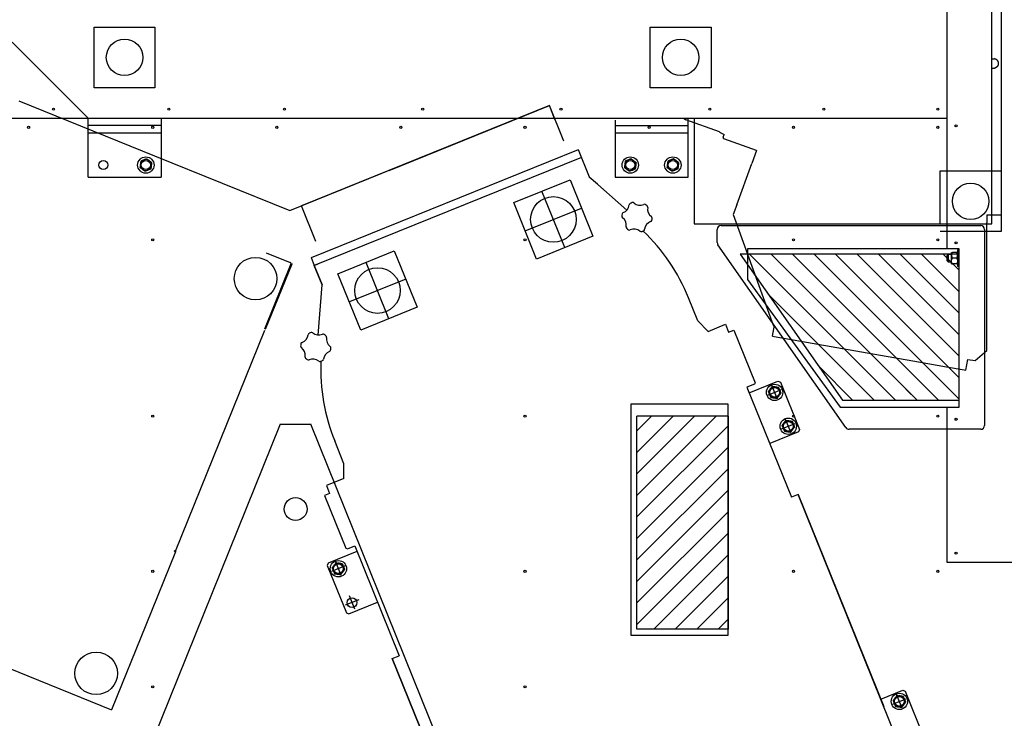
# Model space of a CAD drawing. Header units: millimetres. Extents: x 5 to 589, y 5 to 415.
# Tile 41 of 126: x 97 to 162, y 208 to 254. Entities that reach past the tile are written whole.
import ezdxf

# ---------------------------------------------------------------- set-up
doc = ezdxf.new("R2010")
doc.units = ezdxf.units.MM
doc.layers.add('COTES', color=1, linetype='Continuous')
doc.layers.add('TRAIT-FORT', color=4, linetype='Continuous', lineweight=25)
doc.styles.add('SLDTEXTSTYLE0', font='TXT', dxfattribs={"width": 0.75})
doc.dimstyles.new('SLDDIMSTYLE0', dxfattribs={"dimtxt": 3, "dimasz": 2, "dimexe": 0, "dimexo": 0.0625, "dimgap": 0.75, "dimtad": 1, "dimdec": 0, "dimlfac": 25, "dimrnd": 1e-09, "dimzin": 12, "dimdsep": 46, "dimtxsty": 'SLDTEXTSTYLE0', "dimsah": 1, "dimcen": 0.09, "dimadec": 0, "dimazin": 3, "dimtfac": 1, "dimtdec": 0, "dimtofl": 0, "dimtmove": 0, "dimatfit": 3, "dimfxl": 1, "dimfrac": 2, "dimtolj": 1, "dimtzin": 12, "dimarcsym": 0})

# ---------------------------------------------------------------- blocks, each defined once
blk = doc.blocks.new('_D_10')
at = {"layer": 'COTES', "color": 1, "transparency": 16777216}
for p, q in [((32.683, 217.255), (32.683, 176.617)), ((194.283, 216.055), (194.283, 176.617)), ((194.283, 177.617), (32.683, 177.617))]:
    blk.add_line(p, q, dxfattribs=at)
for points in [[(32.683, 177.617), (34.683, 177.117), (34.683, 178.117)], [(194.283, 177.617), (192.283, 178.117), (192.283, 177.117)]]:
    blk.add_solid(points, dxfattribs=at)
at = {"layer": 'COTES', "color": 1, "transparency": 16777216, "insert": (109.049, 181.484), "char_height": 3, "attachment_point": 1, "style": 'SLDTEXTSTYLE0'}
blk.add_mtext('4040', dxfattribs=at)

msp = doc.modelspace()

# ---------------------------------------------------------------- linework, layer by layer
at = {"color": 7, "linetype": 'Continuous'}
for p, q in [((160.843, 240.515), (160.843, 293.595)), ((161.473, 241.111), (161.473, 261.591)), ((101.763, 249.455), (101.763, 253.455)), ((101.763, 253.455), (105.763, 253.455)), ((105.763, 253.455), (105.763, 249.455)), ((138.363, 249.455), (138.363, 253.455)), ((138.363, 253.455), (142.363, 253.455)), ((142.363, 253.455), (142.363, 249.455)), ((101.363, 247.455), (96.363, 252.455)), ((160.843, 251.355), (161.011, 251.355)), ((161.183, 251.274), (161.071, 251.339)), ((161.183, 250.836), (161.071, 250.771)), ((161.243, 251.17), (161.243, 250.94)), ((160.843, 250.755), (161.011, 250.755)), ((105.763, 249.455), (101.763, 249.455)), ((142.363, 249.455), (138.363, 249.455)), ((96.811, 248.59), (105.727, 244.988)), ((131.718, 248.284), (115.399, 241.691)), ((121.183, 244.028), (131.718, 248.284)), ((132.085, 247.375), (131.718, 248.284)), ((132.665, 245.94), (131.718, 248.284)), ((101.363, 247.455), (122.383, 247.455)), ((101.363, 243.575), (101.363, 247.455)), ((106.163, 246.975), (101.363, 246.975)), ((106.163, 247.455), (106.163, 243.575)), ((121.183, 247.455), (141.243, 247.455)), ((132.053, 247.455), (140.55, 247.455)), ((136.043, 247.335), (136.043, 243.575)), ((136.043, 246.975), (140.843, 246.975)), ((142.92, 246.553), (140.704, 247.36)), ((140.843, 243.575), (140.843, 247.455)), ((141.243, 247.455), (141.243, 240.515)), ((101.363, 246.495), (106.163, 246.495)), ((136.043, 246.495), (140.843, 246.495)), ((142.92, 246.553), (142.914, 246.538)), ((142.919, 246.528), (143.217, 246.388)), ((143.153, 246.21), (143.217, 246.388)), ((145.343, 245.328), (143.201, 246.108)), ((105.727, 244.988), (114.643, 241.386)), ((133.622, 245.387), (116.042, 238.284)), ((133.617, 245.398), (134.341, 243.607)), ((145.343, 245.328), (145.033, 244.478)), ((114.643, 241.386), (122.383, 244.513)), ((133.832, 244.868), (116.252, 237.765)), ((144.046, 241.765), (145.033, 244.478)), ((157.443, 240.515), (157.443, 243.995)), ((157.443, 243.995), (160.843, 243.995)), ((160.843, 243.995), (161.443, 243.995)), ((161.443, 243.995), (161.443, 239.995)), ((101.363, 243.575), (106.163, 243.575)), ((129.378, 241.903), (133.086, 243.402)), ((133.086, 243.402), (134.585, 239.693)), ((134.341, 243.607), (134.877, 243.133)), ((134.341, 243.607), (136.827, 241.412)), ((136.043, 243.575), (140.843, 243.575)), ((160.843, 240.515), (160.843, 243.515)), ((132.73, 238.944), (131.232, 242.652)), ((116.346, 239.347), (115.399, 241.691)), ((130.876, 238.194), (129.378, 241.903)), ((144.046, 241.765), (143.809, 241.115)), ((130.127, 240.049), (133.836, 241.547)), ((143.809, 241.115), (146.452, 233.853)), ((160.517, 241.111), (161.473, 241.111)), ((160.517, 241.111), (160.517, 240.567)), ((141.243, 240.515), (156.383, 240.515)), ((143.019, 240.395), (160.107, 240.395)), ((155.183, 240.515), (160.843, 240.515)), ((157.843, 240.515), (160.843, 240.515)), ((160.517, 232.173), (160.517, 240.567)), ((142.763, 239.276), (142.763, 240.139)), ((161.443, 239.995), (157.443, 239.995)), ((160.363, 240.139), (160.363, 227.251)), ((134.585, 239.693), (130.876, 238.194)), ((151.229, 227.104), (142.809, 239.129)), ((113.073, 238.612), (114.668, 237.967)), ((117.806, 237.228), (121.515, 238.727)), ((121.515, 238.727), (123.014, 235.018)), ((156.383, 238.515), (144.283, 238.515)), ((144.283, 238.515), (151.005, 228.915)), ((154.5, 228.915), (144.9, 238.515)), ((155.914, 228.915), (146.314, 238.515)), ((156.383, 229.86), (147.728, 238.515)), ((156.383, 231.275), (149.143, 238.515)), ((156.383, 232.689), (150.557, 238.515)), ((156.383, 234.103), (151.971, 238.515)), ((156.383, 235.517), (153.385, 238.515)), ((156.383, 236.932), (154.799, 238.515)), ((158.683, 238.515), (155.183, 238.515)), ((158.683, 236.046), (156.214, 238.515)), ((158.683, 237.46), (157.628, 238.515)), ((158.683, 228.915), (158.683, 238.515)), ((112.989, 233.598), (114.727, 237.9)), ((113.045, 233.576), (114.783, 237.878)), ((114.668, 237.967), (114.705, 237.952)), ((114.701, 237.942), (114.705, 237.952)), ((114.727, 237.9), (114.783, 237.878)), ((116.038, 238.295), (116.252, 237.765)), ((116.252, 237.765), (116.512, 237.87)), ((121.159, 234.269), (119.661, 237.977)), ((158.683, 234.632), (155.183, 238.132)), ((116.762, 236.504), (116.252, 237.765)), ((116.252, 237.765), (116.762, 236.504)), ((119.305, 233.519), (117.806, 237.228)), ((116.498, 233.198), (116.762, 236.504)), ((122.264, 236.872), (118.556, 235.374)), ((158.683, 233.217), (155.183, 236.717)), ((153.086, 228.915), (146.144, 235.856)), ((141.488, 234.139), (140.883, 235.637)), ((158.683, 231.803), (155.183, 235.303)), ((123.014, 235.018), (119.305, 233.519)), ((142.166, 233.437), (141.488, 234.139)), ((107.122, 218.971), (113.001, 233.522)), ((142.166, 233.437), (143.31, 233.9)), ((143.31, 233.9), (143.516, 233.391)), ((143.516, 233.391), (143.853, 233.527)), ((143.853, 233.527), (145.255, 230.059)), ((146.404, 233.13), (146.529, 233.84)), ((146.452, 233.853), (146.529, 233.84)), ((158.683, 230.389), (155.183, 233.889)), ((146.404, 233.13), (146.522, 233.11)), ((146.522, 233.11), (156.016, 231.436)), ((158.683, 228.975), (155.183, 232.475)), ((159.73, 231.512), (160.517, 232.173)), ((156.016, 231.436), (157.86, 231.111)), ((159.128, 230.887), (159.253, 231.596)), ((159.253, 231.596), (159.73, 231.512)), ((151.672, 228.915), (149.447, 231.139)), ((157.328, 228.915), (155.183, 231.06)), ((157.86, 231.111), (159.009, 230.908)), ((159.009, 230.908), (159.128, 230.887)), ((144.871, 229.396), (146.762, 230.161)), ((145.255, 230.059), (145.21, 229.955)), ((146.762, 230.161), (146.919, 230.094)), ((146.919, 230.094), (148.177, 226.979)), ((145.21, 229.955), (144.724, 229.759)), ((144.724, 229.759), (147.643, 222.535)), ((146.097, 229.245), (146.987, 229.604)), ((146.722, 228.979), (146.362, 229.87)), ((155.914, 228.915), (155.183, 229.646)), ((151.005, 228.915), (156.383, 228.915)), ((155.183, 228.915), (158.683, 228.915)), ((137.483, 222.648), (142.69, 227.855)), ((137.483, 226.89), (138.447, 227.855)), ((137.483, 225.476), (139.862, 227.855)), ((137.483, 224.062), (141.276, 227.855)), ((137.483, 213.855), (137.483, 227.855)), ((143.483, 227.855), (137.483, 227.855)), ((143.483, 227.855), (143.483, 213.855)), ((147.621, 226.754), (147.261, 227.644)), ((114.009, 227.328), (98.244, 188.308)), ((114.009, 227.328), (116.025, 227.328)), ((131.791, 188.308), (116.025, 227.328)), ((137.483, 221.233), (143.483, 227.233)), ((148.111, 226.823), (146.22, 226.059)), ((146.996, 227.019), (147.886, 227.379)), ((148.177, 226.979), (148.111, 226.823)), ((160.107, 226.995), (151.439, 226.995)), ((118.197, 224.728), (117.592, 226.227)), ((137.483, 219.819), (143.483, 225.819)), ((118.197, 223.753), (118.197, 224.728)), ((137.483, 218.405), (143.483, 224.405)), ((118.197, 223.753), (117.053, 223.291)), ((117.053, 223.291), (117.258, 222.782)), ((137.483, 216.991), (143.483, 222.991)), ((117.258, 222.782), (116.921, 222.645)), ((116.921, 222.645), (118.322, 219.178)), ((148.088, 222.715), (147.643, 222.535)), ((148.088, 222.715), (153.725, 208.764)), ((155.802, 203.623), (148.088, 222.715)), ((137.483, 215.576), (143.483, 221.576)), ((137.483, 214.162), (143.483, 220.162)), ((107.048, 219.001), (107.063, 219.038)), ((118.322, 219.178), (118.426, 219.134)), ((118.426, 219.134), (118.912, 219.33)), ((118.912, 219.33), (121.83, 212.106)), ((107.108, 218.934), (105.16, 214.112)), ((107.033, 218.964), (107.043, 218.987)), ((107.043, 218.987), (107.048, 219.001)), ((107.048, 219.001), (107.122, 218.971)), ((107.085, 218.986), (107.07, 218.949)), ((107.07, 218.949), (107.108, 218.934)), ((107.122, 218.971), (107.108, 218.934)), ((119.058, 218.967), (117.167, 218.203)), ((138.59, 213.855), (143.483, 218.748)), ((117.167, 218.203), (117.1, 218.047)), ((117.1, 218.047), (118.359, 214.932)), ((118.282, 218.006), (117.391, 217.647)), ((118.016, 217.382), (117.657, 218.272)), ((140.004, 213.855), (143.483, 217.334)), ((82.44, 216.82), (102.912, 208.549)), ((119.181, 215.781), (118.291, 215.422)), ((118.915, 215.156), (118.556, 216.046)), ((141.418, 213.855), (143.483, 215.92)), ((118.515, 214.865), (120.407, 215.629)), ((118.359, 214.932), (118.515, 214.865)), ((142.832, 213.855), (143.483, 214.505)), ((105.16, 214.112), (102.912, 208.549)), ((143.483, 213.855), (137.483, 213.855)), ((121.385, 211.926), (121.83, 212.106)), ((121.385, 211.926), (127.022, 197.975)), ((129.099, 192.834), (121.385, 211.926)), ((153.528, 209.253), (154.974, 209.837)), ((154.933, 208.656), (154.574, 209.546)), ((154.974, 209.837), (155.13, 209.77)), ((155.13, 209.77), (156.389, 206.655)), ((154.308, 208.921), (155.199, 209.28))]:
    msp.add_line(p, q, dxfattribs=at)
for centre, radius in [((103.763, 251.455), 1.2), ((140.363, 251.455), 1.2), ((102.363, 244.375), 0.3), ((105.163, 244.375), 0.3), ((137.043, 244.375), 0.3), ((139.843, 244.375), 0.3), ((159.443, 241.995), 1.2), ((131.981, 240.798), 1.5), ((112.384, 236.906), 1.4), ((120.41, 236.123), 1.5), ((146.542, 229.424), 0.32), ((147.441, 227.199), 0.32), ((115.017, 221.748), 0.754), ((117.837, 217.827), 0.32), ((118.736, 215.601), 0.32), ((101.895, 210.944), 1.4), ((154.753, 209.101), 0.32)]:
    msp.add_circle(centre, radius, dxfattribs=at)
for centre, radius, start, end in [((161.011, 251.235), 0.12, 60, 90), ((161.011, 250.875), 0.12, 270, 300), ((161.123, 251.17), 0.12, 360, 60), ((161.123, 250.94), 0.12, 300, 360), ((140.856, 247.777), 0.444, 226.51833, 250), ((142.922, 246.535), 0.008, 159.99794, 244.89708), ((143.228, 246.183), 0.08, 160, 250), ((136.381, 241.813), 0.6, 289.69728, 354.30272), ((137.097, 241.741), 0.12, 116.06816, 174.30723), ((137.484, 240.951), 1, 107.92675, 116.07325), ((137.213, 241.788), 0.12, 49.69745, 107.92716), ((137.679, 242.337), 0.6, 229.69728, 294.30272), ((137.975, 241.681), 0.12, 56.06816, 114.30723), ((137.484, 240.951), 1, 47.92675, 56.07325), ((138.074, 241.604), 0.12, 349.69277, 47.93184), ((137.484, 240.951), 1, 167.92675, 176.07325), ((136.624, 241.135), 0.12, 109.69277, 167.93184), ((138.782, 241.475), 0.6, 169.69728, 234.30272), ((136.606, 241.011), 0.12, 176.06816, 234.30723), ((136.186, 240.426), 0.6, 349.69728, 54.30272), ((138.587, 240.089), 0.6, 109.69728, 174.30272), ((138.345, 240.767), 0.12, 289.69277, 347.93184), ((138.362, 240.89), 0.12, 356.06816, 54.30723), ((137.484, 240.951), 1, 347.92675, 356.07325), ((143.019, 240.139), 0.256, 90, 180), ((160.107, 240.139), 0.256, 0, 90), ((136.894, 240.297), 0.12, 169.69277, 227.93184), ((137.484, 240.95), 1, 227.92675, 236.07325), ((136.993, 240.22), 0.12, 236.06816, 294.30723), ((137.289, 239.564), 0.6, 49.69728, 114.30272), ((137.755, 240.113), 0.12, 229.69277, 287.93184), ((137.484, 240.951), 1, 287.92716, 292), ((137.484, 240.95), 1, 291.99919, 296.07365), ((129.237, 230.932), 12.56, 21.99998, 46.45996), ((137.871, 240.16), 0.12, 296.06816, 354.30723), ((143.019, 239.276), 0.256, 180, 215), ((114.638, 237.893), 0.08, 8, 68), ((115.959, 233.2), 0.12, 116.07284, 174.30255), ((116.346, 232.41), 1, 107.92675, 116.07325), ((116.075, 233.247), 0.12, 49.69277, 107.93184), ((116.54, 233.796), 0.6, 229.69728, 294.30272), ((116.345, 232.41), 1, 167.92675, 176.07325), ((115.485, 232.594), 0.12, 109.69277, 167.93184), ((115.242, 233.272), 0.6, 289.69728, 354.30272), ((116.837, 233.14), 0.12, 56.06816, 114.30723), ((116.346, 232.41), 1, 47.92675, 56.07325), ((116.935, 233.063), 0.12, 349.69277, 47.93184), ((117.644, 232.934), 0.6, 169.69728, 234.30272), ((115.468, 232.47), 0.12, 176.06816, 234.30723), ((115.048, 231.886), 0.6, 349.69728, 54.30272), ((117.449, 231.548), 0.6, 109.69728, 174.30272), ((117.206, 232.226), 0.12, 289.69277, 347.93184), ((117.224, 232.35), 0.12, 356.06816, 54.30723), ((116.346, 232.41), 1, 347.92675, 356.07325), ((115.756, 231.757), 0.12, 169.69277, 227.93184), ((116.346, 232.41), 1, 227.92675, 236.07325), ((115.854, 231.68), 0.12, 236.06816, 294.30723), ((116.151, 231.024), 0.6, 49.69728, 114.30272), ((116.616, 231.573), 0.12, 229.69277, 287.93184), ((116.346, 232.41), 1, 287.92635, 292.00081), ((129.237, 230.932), 12.56, 177.54004, 202.00002), ((116.346, 232.41), 1, 292, 296.07284), ((116.732, 231.62), 0.12, 296.06816, 354.30723), ((151.439, 227.251), 0.256, 215, 270), ((160.107, 227.251), 0.256, 270, 0)]:
    msp.add_arc(centre, radius, start, end, dxfattribs=at)
at = {"layer": 'TRAIT-FORT', "color": 4, "linetype": 'Continuous', "lineweight": 25}
for p, q in [((157.883, 255.255), (157.883, 238.855)), ((157.883, 255.255), (157.883, 247.455)), ((88.683, 247.455), (157.883, 247.455)), ((88.683, 247.455), (157.883, 247.455)), ((157.883, 247.455), (157.883, 238.855)), ((157.883, 243.855), (157.883, 243.855)), ((157.883, 243.855), (157.883, 243.855)), ((144.763, 238.855), (144.763, 236.855)), ((157.883, 238.855), (144.763, 238.855)), ((157.883, 238.855), (157.883, 238.855)), ((158.683, 238.855), (157.883, 238.855)), ((157.963, 238.495), (157.903, 238.435)), ((158.183, 238.495), (157.963, 238.495)), ((157.963, 238.495), (157.963, 238.015)), ((158.183, 238.445), (158.183, 238.635)), ((158.524, 238.635), (158.242, 238.635)), ((158.683, 238.795), (158.583, 238.795)), ((158.583, 238.795), (158.583, 237.715)), ((158.683, 228.455), (158.683, 238.855)), ((157.903, 238.075), (157.903, 238.435)), ((157.903, 238.075), (157.963, 238.015)), ((157.963, 238.015), (158.183, 238.015)), ((158.183, 238.065), (158.183, 238.445)), ((158.183, 237.875), (158.183, 238.065)), ((158.524, 238.255), (158.242, 238.255)), ((158.524, 237.875), (158.242, 237.875)), ((158.583, 237.715), (158.683, 237.715)), ((144.763, 236.855), (150.866, 228.455)), ((137.083, 228.655), (137.083, 213.455)), ((143.483, 228.655), (137.083, 228.655)), ((143.483, 213.455), (143.483, 228.655)), ((150.866, 228.455), (157.883, 228.455)), ((157.883, 228.455), (157.883, 228.455)), ((157.883, 228.455), (157.883, 218.255)), ((157.883, 228.455), (157.883, 218.255)), ((157.883, 228.455), (158.683, 228.455)), ((157.883, 218.255), (163.083, 218.255)), ((157.883, 218.255), (163.083, 218.255)), ((137.083, 213.455), (143.483, 213.455))]:
    msp.add_line(p, q, dxfattribs=at)
for centre, radius in [((103.763, 251.455), 1.2), ((140.363, 251.455), 1.2), ((99.083, 248.055), 0.068), ((106.683, 248.055), 0.068), ((114.283, 248.055), 0.068), ((123.383, 248.055), 0.068), ((132.483, 248.055), 0.068), ((142.283, 248.055), 0.068), ((149.783, 248.055), 0.068), ((157.283, 248.055), 0.068), ((97.449, 246.855), 0.068), ((105.616, 246.855), 0.068), ((113.783, 246.855), 0.068), ((121.949, 246.855), 0.068), ((130.116, 246.855), 0.068), ((138.283, 246.855), 0.068), ((147.783, 246.855), 0.068), ((157.283, 246.855), 0.068), ((158.483, 246.955), 0.068), ((105.163, 244.375), 0.54), ((137.043, 244.375), 0.54), ((139.843, 244.375), 0.54), ((159.443, 241.995), 1.2), ((131.981, 240.798), 1.5), ((105.616, 239.455), 0.068), ((130.116, 239.455), 0.068), ((147.783, 239.455), 0.068), ((157.283, 239.455), 0.068), ((158.483, 239.255), 0.068), ((112.384, 236.906), 1.4), ((120.41, 236.123), 1.5), ((146.542, 229.424), 0.54), ((105.616, 227.855), 0.068), ((130.116, 227.855), 0.068), ((147.441, 227.199), 0.54), ((147.783, 227.855), 0.068), ((157.283, 227.855), 0.068), ((158.483, 227.655), 0.068), ((115.017, 221.748), 0.754), ((117.837, 217.827), 0.54), ((158.483, 218.855), 0.068), ((105.616, 217.655), 0.068), ((130.116, 217.655), 0.068), ((147.783, 217.655), 0.068), ((157.283, 217.655), 0.068), ((101.895, 210.944), 1.4), ((105.616, 210.055), 0.068), ((130.116, 210.055), 0.068), ((154.753, 209.101), 0.54)]:
    msp.add_circle(centre, radius, dxfattribs=at)
for centre, start, end in [((105.163, 244.375), 172.68978, 232.68978), ((105.163, 244.375), 112.68978, 172.68978), ((105.163, 244.375), 52.68978, 112.68978), ((105.163, 244.375), 292.68978, 352.68978), ((105.163, 244.375), 352.68978, 52.68978), ((137.043, 244.375), 172.68978, 232.68978), ((137.043, 244.375), 112.68978, 172.68978), ((137.043, 244.375), 52.68978, 112.68978), ((137.043, 244.375), 292.68978, 352.68978), ((137.043, 244.375), 352.68978, 52.68978), ((139.843, 244.375), 172.68978, 232.68978), ((139.843, 244.375), 112.68978, 172.68978), ((139.843, 244.375), 52.68978, 112.68978), ((139.843, 244.375), 292.68978, 352.68978), ((139.843, 244.375), 352.68978, 52.68978), ((105.163, 244.375), 232.68978, 292.68978), ((137.043, 244.375), 232.68978, 292.68978), ((139.843, 244.375), 232.68978, 292.68978), ((146.542, 229.424), 142.81324, 202.81324), ((146.542, 229.424), 82.81324, 142.81324), ((146.542, 229.424), 22.81324, 82.81324), ((146.542, 229.424), 322.81324, 22.81324), ((146.542, 229.424), 202.81324, 262.81324), ((146.542, 229.424), 262.81324, 322.81324), ((147.441, 227.199), 82.81324, 142.81324), ((147.441, 227.199), 22.81324, 82.81324), ((147.441, 227.199), 142.81324, 202.81324), ((147.441, 227.199), 202.81324, 262.81324), ((147.441, 227.199), 262.81324, 322.81324), ((147.441, 227.199), 322.81324, 22.81324), ((117.837, 217.827), 142.81324, 202.81324), ((117.837, 217.827), 82.81324, 142.81324), ((117.837, 217.827), 22.81324, 82.81324), ((117.837, 217.827), 322.81324, 22.81324), ((117.837, 217.827), 202.81324, 262.81324), ((117.837, 217.827), 262.81324, 322.81324), ((154.753, 209.101), 142.81324, 202.81324), ((154.753, 209.101), 82.81324, 142.81324), ((154.753, 209.101), 22.81324, 82.81324), ((154.753, 209.101), 202.81324, 262.81324), ((154.753, 209.101), 262.81324, 322.81324), ((154.753, 209.101), 322.81324, 22.81324)]:
    msp.add_arc(centre, 0.36, start, end, dxfattribs=at)
for points, knots in [([(104.806, 244.421), (104.805, 244.416), (104.803, 244.397), (104.799, 244.365), (104.793, 244.326), (104.787, 244.276), (104.782, 244.239), (104.779, 244.215)], [0, 0, 0, 0, 0.070057, 0.272063, 0.456849, 0.637533, 1, 1, 1, 1]), ([(104.832, 244.627), (104.83, 244.61), (104.826, 244.577), (104.819, 244.526), (104.812, 244.474), (104.808, 244.438), (104.806, 244.421)], [0, 0, 0, 0, 0.247269, 0.495363, 0.746874, 1, 1, 1, 1]), ([(105.024, 244.707), (105.01, 244.701), (104.983, 244.69), (104.944, 244.673), (104.906, 244.658), (104.869, 244.642), (104.844, 244.632), (104.832, 244.627)], [0, 0, 0, 0, 0.219086, 0.412836, 0.607273, 0.803423, 1, 1, 1, 1]), ([(105.216, 244.787), (105.203, 244.782), (105.179, 244.772), (105.141, 244.756), (105.102, 244.74), (105.063, 244.724), (105.037, 244.713), (105.024, 244.707)], [0, 0, 0, 0, 0.194733, 0.394387, 0.59459, 0.796857, 1, 1, 1, 1]), ([(105.381, 244.661), (105.377, 244.664), (105.36, 244.677), (105.331, 244.7), (105.292, 244.729), (105.254, 244.758), (105.228, 244.778), (105.216, 244.787)], [0, 0, 0, 0, 0.070056, 0.299813, 0.530831, 0.765026, 1, 1, 1, 1]), ([(105.546, 244.535), (105.533, 244.545), (105.506, 244.566), (105.465, 244.597), (105.423, 244.629), (105.395, 244.65), (105.381, 244.661)], [0, 0, 0, 0, 0.247269, 0.495363, 0.746874, 1, 1, 1, 1]), ([(105.52, 244.329), (105.519, 244.324), (105.517, 244.303), (105.512, 244.266), (105.506, 244.218), (105.499, 244.17), (105.495, 244.139), (105.493, 244.123)], [0, 0, 0, 0, 0.070056, 0.299813, 0.530831, 0.765026, 1, 1, 1, 1]), ([(105.546, 244.535), (105.544, 244.519), (105.54, 244.485), (105.533, 244.434), (105.527, 244.382), (105.522, 244.347), (105.52, 244.329)], [0, 0, 0, 0, 0.247269, 0.495363, 0.746874, 1, 1, 1, 1]), ([(136.686, 244.421), (136.685, 244.416), (136.683, 244.397), (136.679, 244.365), (136.673, 244.326), (136.667, 244.276), (136.662, 244.239), (136.659, 244.215)], [0, 0, 0, 0, 0.070057, 0.272063, 0.456849, 0.637533, 1, 1, 1, 1]), ([(136.712, 244.627), (136.71, 244.61), (136.706, 244.577), (136.699, 244.526), (136.692, 244.474), (136.688, 244.438), (136.686, 244.421)], [0, 0, 0, 0, 0.2472686, 0.4953626, 0.746874, 1, 1, 1, 1]), ([(136.904, 244.707), (136.89, 244.701), (136.863, 244.69), (136.824, 244.673), (136.786, 244.658), (136.749, 244.642), (136.724, 244.632), (136.712, 244.627)], [0, 0, 0, 0, 0.219086, 0.412836, 0.607273, 0.803423, 1, 1, 1, 1]), ([(137.096, 244.787), (137.083, 244.782), (137.059, 244.772), (137.021, 244.756), (136.982, 244.74), (136.943, 244.724), (136.917, 244.713), (136.904, 244.707)], [0, 0, 0, 0, 0.194733, 0.394387, 0.59459, 0.796857, 1, 1, 1, 1]), ([(137.261, 244.661), (137.257, 244.664), (137.24, 244.677), (137.211, 244.7), (137.172, 244.729), (137.134, 244.758), (137.108, 244.778), (137.096, 244.787)], [0, 0, 0, 0, 0.070056, 0.299813, 0.530831, 0.765026, 1, 1, 1, 1]), ([(137.426, 244.535), (137.413, 244.545), (137.386, 244.566), (137.345, 244.597), (137.303, 244.629), (137.275, 244.65), (137.261, 244.661)], [0, 0, 0, 0, 0.247269, 0.495363, 0.746874, 1, 1, 1, 1]), ([(137.4, 244.329), (137.399, 244.324), (137.397, 244.303), (137.392, 244.266), (137.386, 244.218), (137.379, 244.17), (137.375, 244.139), (137.373, 244.123)], [0, 0, 0, 0, 0.070056, 0.299813, 0.530831, 0.765026, 1, 1, 1, 1]), ([(137.426, 244.535), (137.424, 244.519), (137.42, 244.485), (137.413, 244.434), (137.407, 244.382), (137.402, 244.347), (137.4, 244.329)], [0, 0, 0, 0, 0.247269, 0.495363, 0.746874, 1, 1, 1, 1]), ([(139.486, 244.421), (139.485, 244.416), (139.483, 244.397), (139.479, 244.365), (139.473, 244.326), (139.467, 244.276), (139.462, 244.239), (139.459, 244.215)], [0, 0, 0, 0, 0.070057, 0.272063, 0.456849, 0.637533, 1, 1, 1, 1]), ([(139.512, 244.627), (139.51, 244.61), (139.506, 244.577), (139.499, 244.526), (139.492, 244.474), (139.488, 244.438), (139.486, 244.421)], [0, 0, 0, 0, 0.2472686, 0.4953626, 0.746874, 1, 1, 1, 1]), ([(139.704, 244.707), (139.69, 244.701), (139.663, 244.69), (139.624, 244.673), (139.586, 244.658), (139.549, 244.642), (139.524, 244.632), (139.512, 244.627)], [0, 0, 0, 0, 0.219086, 0.412836, 0.607273, 0.803423, 1, 1, 1, 1]), ([(139.896, 244.787), (139.883, 244.782), (139.859, 244.772), (139.821, 244.756), (139.782, 244.74), (139.743, 244.724), (139.717, 244.713), (139.704, 244.707)], [0, 0, 0, 0, 0.194733, 0.394387, 0.59459, 0.796857, 1, 1, 1, 1]), ([(140.061, 244.661), (140.057, 244.664), (140.04, 244.677), (140.011, 244.7), (139.972, 244.729), (139.934, 244.758), (139.908, 244.778), (139.896, 244.787)], [0, 0, 0, 0, 0.070056, 0.299813, 0.530831, 0.765026, 1, 1, 1, 1]), ([(140.226, 244.535), (140.213, 244.545), (140.186, 244.566), (140.145, 244.597), (140.103, 244.629), (140.075, 244.65), (140.061, 244.661)], [0, 0, 0, 0, 0.247269, 0.495363, 0.746874, 1, 1, 1, 1]), ([(140.2, 244.329), (140.199, 244.324), (140.197, 244.303), (140.192, 244.266), (140.186, 244.218), (140.179, 244.17), (140.175, 244.139), (140.173, 244.123)], [0, 0, 0, 0, 0.070056, 0.299813, 0.530831, 0.765026, 1, 1, 1, 1]), ([(140.226, 244.535), (140.224, 244.519), (140.22, 244.485), (140.213, 244.434), (140.207, 244.382), (140.202, 244.347), (140.2, 244.329)], [0, 0, 0, 0, 0.247269, 0.495363, 0.746874, 1, 1, 1, 1]), ([(104.945, 244.089), (104.941, 244.092), (104.924, 244.104), (104.894, 244.127), (104.856, 244.156), (104.817, 244.186), (104.792, 244.205), (104.779, 244.215)], [0, 0, 0, 0, 0.070056, 0.299813, 0.530831, 0.765026, 1, 1, 1, 1]), ([(105.11, 243.963), (105.097, 243.973), (105.07, 243.993), (105.029, 244.024), (104.987, 244.056), (104.959, 244.078), (104.945, 244.089)], [0, 0, 0, 0, 0.247269, 0.495363, 0.746874, 1, 1, 1, 1]), ([(105.302, 244.043), (105.287, 244.037), (105.261, 244.026), (105.221, 244.009), (105.184, 243.994), (105.147, 243.978), (105.122, 243.968), (105.11, 243.963)], [0, 0, 0, 0, 0.2190861, 0.4128361, 0.6072728, 0.8034231, 1, 1, 1, 1]), ([(105.493, 244.123), (105.481, 244.118), (105.457, 244.107), (105.419, 244.092), (105.38, 244.076), (105.341, 244.059), (105.315, 244.048), (105.302, 244.043)], [0, 0, 0, 0, 0.194733, 0.394387, 0.59459, 0.796857, 1, 1, 1, 1]), ([(136.825, 244.089), (136.821, 244.092), (136.804, 244.104), (136.774, 244.127), (136.736, 244.156), (136.697, 244.186), (136.672, 244.205), (136.659, 244.215)], [0, 0, 0, 0, 0.070056, 0.299813, 0.530831, 0.765026, 1, 1, 1, 1]), ([(136.99, 243.963), (136.977, 243.973), (136.95, 243.993), (136.909, 244.024), (136.867, 244.056), (136.839, 244.078), (136.825, 244.089)], [0, 0, 0, 0, 0.247269, 0.495363, 0.746874, 1, 1, 1, 1]), ([(137.182, 244.043), (137.167, 244.037), (137.141, 244.026), (137.101, 244.009), (137.064, 243.994), (137.027, 243.978), (137.002, 243.968), (136.99, 243.963)], [0, 0, 0, 0, 0.219086, 0.412836, 0.607273, 0.803423, 1, 1, 1, 1]), ([(137.373, 244.123), (137.361, 244.118), (137.337, 244.107), (137.299, 244.092), (137.26, 244.076), (137.221, 244.059), (137.195, 244.048), (137.182, 244.043)], [0, 0, 0, 0, 0.1947331, 0.3943865, 0.5945898, 0.7968571, 1, 1, 1, 1]), ([(139.625, 244.089), (139.621, 244.092), (139.604, 244.104), (139.574, 244.127), (139.536, 244.156), (139.497, 244.186), (139.472, 244.205), (139.459, 244.215)], [0, 0, 0, 0, 0.070056, 0.299813, 0.530831, 0.765026, 1, 1, 1, 1]), ([(139.79, 243.963), (139.777, 243.973), (139.75, 243.993), (139.709, 244.024), (139.667, 244.056), (139.639, 244.078), (139.625, 244.089)], [0, 0, 0, 0, 0.247269, 0.495363, 0.746874, 1, 1, 1, 1]), ([(139.982, 244.043), (139.967, 244.037), (139.941, 244.026), (139.901, 244.009), (139.864, 243.994), (139.827, 243.978), (139.802, 243.968), (139.79, 243.963)], [0, 0, 0, 0, 0.219086, 0.412836, 0.607273, 0.803423, 1, 1, 1, 1]), ([(140.173, 244.123), (140.161, 244.118), (140.137, 244.107), (140.099, 244.092), (140.06, 244.076), (140.021, 244.059), (139.995, 244.048), (139.982, 244.043)], [0, 0, 0, 0, 0.1947331, 0.3943865, 0.5945898, 0.7968571, 1, 1, 1, 1]), ([(158.242, 238.635), (158.228, 238.609), (158.2, 238.556), (158.184, 238.49), (158.183, 238.453), (158.183, 238.445)], [0, 0, 0, 0, 0.432385, 0.879554, 1, 1, 1, 1]), ([(158.183, 238.635), (158.183, 238.635), (158.183, 238.635), (158.191, 238.635), (158.214, 238.635), (158.234, 238.635), (158.242, 238.635)], [0, 0, 0, 0, 0.048369, 0.39933, 0.762965, 1, 1, 1, 1]), ([(158.583, 238.445), (158.579, 238.478), (158.573, 238.545), (158.54, 238.605), (158.524, 238.635)], [0, 0, 0, 0, 0.504, 1, 1, 1, 1]), ([(158.524, 238.635), (158.532, 238.635), (158.551, 238.635), (158.574, 238.635), (158.582, 238.635), (158.583, 238.635), (158.583, 238.635)], [0, 0, 0, 0, 0.237039, 0.589019, 0.951631, 1, 1, 1, 1]), ([(158.183, 238.445), (158.186, 238.412), (158.193, 238.345), (158.225, 238.285), (158.242, 238.255)], [0, 0, 0, 0, 0.504, 1, 1, 1, 1]), ([(158.183, 238.065), (158.186, 238.098), (158.193, 238.165), (158.225, 238.225), (158.242, 238.255)], [0, 0, 0, 0, 0.504, 1, 1, 1, 1]), ([(158.242, 237.875), (158.228, 237.901), (158.2, 237.954), (158.184, 238.02), (158.183, 238.057), (158.183, 238.065)], [0, 0, 0, 0, 0.432385, 0.879554, 1, 1, 1, 1]), ([(158.183, 237.875), (158.183, 237.875), (158.183, 237.875), (158.191, 237.875), (158.214, 237.875), (158.234, 237.875), (158.242, 237.875)], [0, 0, 0, 0, 0.048369, 0.39933, 0.762965, 1, 1, 1, 1]), ([(158.524, 238.255), (158.538, 238.281), (158.566, 238.334), (158.582, 238.4), (158.583, 238.437), (158.583, 238.445)], [0, 0, 0, 0, 0.432385, 0.879554, 1, 1, 1, 1]), ([(158.524, 238.255), (158.538, 238.229), (158.566, 238.176), (158.582, 238.11), (158.583, 238.073), (158.583, 238.065)], [0, 0, 0, 0, 0.4323851, 0.8795539, 1, 1, 1, 1]), ([(158.583, 238.065), (158.579, 238.032), (158.573, 237.965), (158.54, 237.905), (158.524, 237.875)], [0, 0, 0, 0, 0.504, 1, 1, 1, 1]), ([(158.524, 237.875), (158.532, 237.875), (158.551, 237.875), (158.574, 237.875), (158.582, 237.875), (158.583, 237.875), (158.583, 237.875)], [0, 0, 0, 0, 0.237039, 0.589019, 0.951631, 1, 1, 1, 1]), ([(146.13, 229.476), (146.14, 229.49), (146.16, 229.517), (146.191, 229.558), (146.223, 229.6), (146.245, 229.628), (146.255, 229.642)], [0, 0, 0, 0, 0.2472686, 0.4953626, 0.746874, 1, 1, 1, 1]), ([(146.13, 229.476), (146.136, 229.461), (146.149, 229.43), (146.169, 229.382), (146.19, 229.334), (146.203, 229.301), (146.21, 229.285)], [0, 0, 0, 0, 0.247269, 0.495363, 0.746874, 1, 1, 1, 1]), ([(146.255, 229.642), (146.258, 229.646), (146.271, 229.663), (146.294, 229.692), (146.333, 229.744), (146.362, 229.782), (146.381, 229.808)], [0, 0, 0, 0, 0.070068, 0.299868, 0.530929, 1, 1, 1, 1]), ([(146.381, 229.808), (146.394, 229.806), (146.421, 229.803), (146.461, 229.798), (146.503, 229.792), (146.545, 229.787), (146.573, 229.783), (146.587, 229.782)], [0, 0, 0, 0, 0.1947331, 0.3943865, 0.5945898, 0.7968571, 1, 1, 1, 1]), ([(146.587, 229.782), (146.602, 229.78), (146.631, 229.776), (146.673, 229.771), (146.714, 229.766), (146.754, 229.761), (146.78, 229.757), (146.793, 229.756)], [0, 0, 0, 0, 0.219086, 0.412836, 0.607273, 0.803423, 1, 1, 1, 1]), ([(146.793, 229.756), (146.8, 229.74), (146.813, 229.709), (146.833, 229.662), (146.853, 229.613), (146.867, 229.58), (146.874, 229.564)], [0, 0, 0, 0, 0.247269, 0.495363, 0.746874, 1, 1, 1, 1]), ([(146.874, 229.564), (146.876, 229.56), (146.884, 229.54), (146.899, 229.506), (146.917, 229.461), (146.936, 229.417), (146.948, 229.387), (146.955, 229.372)], [0, 0, 0, 0, 0.070056, 0.299813, 0.530831, 0.765026, 1, 1, 1, 1]), ([(146.21, 229.285), (146.212, 229.28), (146.22, 229.261), (146.235, 229.227), (146.26, 229.167), (146.278, 229.123), (146.291, 229.093)], [0, 0, 0, 0, 0.070068, 0.299868, 0.530929, 1, 1, 1, 1]), ([(146.291, 229.093), (146.304, 229.092), (146.33, 229.088), (146.371, 229.083), (146.413, 229.078), (146.455, 229.073), (146.483, 229.069), (146.497, 229.067)], [0, 0, 0, 0, 0.194733, 0.394387, 0.59459, 0.796857, 1, 1, 1, 1]), ([(146.497, 229.067), (146.512, 229.065), (146.541, 229.062), (146.583, 229.056), (146.624, 229.051), (146.664, 229.046), (146.69, 229.043), (146.703, 229.041)], [0, 0, 0, 0, 0.219086, 0.412836, 0.607273, 0.803423, 1, 1, 1, 1]), ([(146.703, 229.041), (146.713, 229.055), (146.734, 229.081), (146.765, 229.123), (146.797, 229.164), (146.818, 229.193), (146.829, 229.207)], [0, 0, 0, 0, 0.247269, 0.495363, 0.746874, 1, 1, 1, 1]), ([(146.829, 229.207), (146.832, 229.211), (146.845, 229.228), (146.867, 229.257), (146.906, 229.309), (146.935, 229.347), (146.955, 229.372)], [0, 0, 0, 0, 0.070068, 0.299868, 0.530929, 1, 1, 1, 1]), ([(147.154, 227.417), (147.157, 227.421), (147.17, 227.438), (147.193, 227.467), (147.232, 227.519), (147.261, 227.557), (147.28, 227.582)], [0, 0, 0, 0, 0.070068, 0.299868, 0.530929, 1, 1, 1, 1]), ([(147.28, 227.582), (147.293, 227.581), (147.32, 227.577), (147.36, 227.572), (147.402, 227.567), (147.444, 227.562), (147.472, 227.558), (147.486, 227.556)], [0, 0, 0, 0, 0.1947331, 0.3943865, 0.5945898, 0.7968571, 1, 1, 1, 1]), ([(147.486, 227.556), (147.502, 227.554), (147.53, 227.551), (147.572, 227.546), (147.613, 227.54), (147.653, 227.535), (147.679, 227.532), (147.692, 227.53)], [0, 0, 0, 0, 0.219086, 0.412836, 0.607273, 0.803423, 1, 1, 1, 1]), ([(147.692, 227.53), (147.699, 227.515), (147.712, 227.484), (147.732, 227.436), (147.752, 227.388), (147.766, 227.355), (147.773, 227.339)], [0, 0, 0, 0, 0.247269, 0.495363, 0.746874, 1, 1, 1, 1]), ([(147.029, 227.251), (147.039, 227.265), (147.059, 227.291), (147.09, 227.332), (147.122, 227.374), (147.144, 227.403), (147.154, 227.417)], [0, 0, 0, 0, 0.2472686, 0.4953626, 0.746874, 1, 1, 1, 1]), ([(147.029, 227.251), (147.035, 227.236), (147.048, 227.205), (147.068, 227.157), (147.089, 227.109), (147.102, 227.076), (147.109, 227.06)], [0, 0, 0, 0, 0.247269, 0.495363, 0.746874, 1, 1, 1, 1]), ([(147.109, 227.06), (147.111, 227.055), (147.119, 227.036), (147.134, 227.001), (147.159, 226.941), (147.178, 226.898), (147.19, 226.868)], [0, 0, 0, 0, 0.070068, 0.299868, 0.530929, 1, 1, 1, 1]), ([(147.19, 226.868), (147.203, 226.866), (147.23, 226.863), (147.27, 226.858), (147.312, 226.853), (147.354, 226.847), (147.382, 226.844), (147.396, 226.842)], [0, 0, 0, 0, 0.194733, 0.394387, 0.59459, 0.796857, 1, 1, 1, 1]), ([(147.396, 226.842), (147.411, 226.84), (147.44, 226.836), (147.482, 226.831), (147.523, 226.826), (147.563, 226.821), (147.589, 226.818), (147.602, 226.816)], [0, 0, 0, 0, 0.219086, 0.412836, 0.607273, 0.803423, 1, 1, 1, 1]), ([(147.602, 226.816), (147.612, 226.829), (147.633, 226.856), (147.664, 226.897), (147.696, 226.939), (147.717, 226.967), (147.728, 226.982)], [0, 0, 0, 0, 0.247269, 0.495363, 0.746874, 1, 1, 1, 1]), ([(147.728, 226.982), (147.731, 226.986), (147.744, 227.002), (147.766, 227.032), (147.805, 227.084), (147.834, 227.122), (147.854, 227.147)], [0, 0, 0, 0, 0.070068, 0.299868, 0.530929, 1, 1, 1, 1]), ([(147.773, 227.339), (147.775, 227.334), (147.783, 227.315), (147.798, 227.28), (147.816, 227.236), (147.835, 227.191), (147.847, 227.162), (147.854, 227.147)], [0, 0, 0, 0, 0.070056, 0.299813, 0.530831, 0.765026, 1, 1, 1, 1]), ([(117.424, 217.879), (117.434, 217.892), (117.455, 217.919), (117.486, 217.96), (117.517, 218.002), (117.539, 218.03), (117.55, 218.044)], [0, 0, 0, 0, 0.247269, 0.495363, 0.746874, 1, 1, 1, 1]), ([(117.424, 217.879), (117.431, 217.863), (117.444, 217.832), (117.464, 217.785), (117.484, 217.736), (117.498, 217.703), (117.505, 217.687)], [0, 0, 0, 0, 0.247269, 0.495363, 0.746874, 1, 1, 1, 1]), ([(117.55, 218.044), (117.553, 218.048), (117.565, 218.065), (117.588, 218.095), (117.627, 218.146), (117.656, 218.184), (117.675, 218.21)], [0, 0, 0, 0, 0.070068, 0.299868, 0.530929, 1, 1, 1, 1]), ([(117.675, 218.21), (117.688, 218.208), (117.715, 218.205), (117.756, 218.2), (117.797, 218.194), (117.839, 218.189), (117.867, 218.186), (117.882, 218.184)], [0, 0, 0, 0, 0.194733, 0.394387, 0.59459, 0.796857, 1, 1, 1, 1]), ([(117.882, 218.184), (117.897, 218.182), (117.926, 218.178), (117.968, 218.173), (118.008, 218.168), (118.048, 218.163), (118.075, 218.159), (118.088, 218.158)], [0, 0, 0, 0, 0.219086, 0.412836, 0.607273, 0.803423, 1, 1, 1, 1]), ([(118.088, 218.158), (118.094, 218.142), (118.107, 218.111), (118.127, 218.064), (118.148, 218.015), (118.161, 217.983), (118.168, 217.966)], [0, 0, 0, 0, 0.247269, 0.495363, 0.746874, 1, 1, 1, 1]), ([(118.123, 217.609), (118.126, 217.613), (118.139, 217.63), (118.162, 217.659), (118.201, 217.711), (118.23, 217.749), (118.249, 217.775)], [0, 0, 0, 0, 0.070068, 0.299868, 0.530929, 1, 1, 1, 1]), ([(118.168, 217.966), (118.17, 217.962), (118.178, 217.942), (118.193, 217.908), (118.212, 217.863), (118.23, 217.819), (118.243, 217.789), (118.249, 217.775)], [0, 0, 0, 0, 0.070056, 0.299813, 0.530831, 0.765026, 1, 1, 1, 1]), ([(117.505, 217.687), (117.507, 217.683), (117.515, 217.663), (117.529, 217.629), (117.554, 217.569), (117.573, 217.525), (117.585, 217.495)], [0, 0, 0, 0, 0.070068, 0.299868, 0.530929, 1, 1, 1, 1]), ([(117.585, 217.495), (117.598, 217.494), (117.625, 217.49), (117.665, 217.485), (117.707, 217.48), (117.749, 217.475), (117.777, 217.471), (117.791, 217.469)], [0, 0, 0, 0, 0.1947331, 0.3943865, 0.5945898, 0.7968571, 1, 1, 1, 1]), ([(117.791, 217.469), (117.807, 217.468), (117.836, 217.464), (117.878, 217.459), (117.918, 217.454), (117.958, 217.448), (117.984, 217.445), (117.998, 217.443)], [0, 0, 0, 0, 0.219086, 0.412836, 0.607273, 0.803423, 1, 1, 1, 1]), ([(117.998, 217.443), (118.008, 217.457), (118.028, 217.484), (118.059, 217.525), (118.091, 217.567), (118.113, 217.595), (118.123, 217.609)], [0, 0, 0, 0, 0.247269, 0.495363, 0.746874, 1, 1, 1, 1]), ([(154.341, 209.153), (154.351, 209.166), (154.372, 209.193), (154.403, 209.234), (154.434, 209.276), (154.456, 209.304), (154.467, 209.318)], [0, 0, 0, 0, 0.2472686, 0.4953626, 0.746874, 1, 1, 1, 1]), ([(154.467, 209.318), (154.47, 209.322), (154.482, 209.339), (154.505, 209.369), (154.544, 209.42), (154.573, 209.458), (154.592, 209.484)], [0, 0, 0, 0, 0.070068, 0.299868, 0.530929, 1, 1, 1, 1]), ([(154.592, 209.484), (154.605, 209.482), (154.632, 209.479), (154.673, 209.474), (154.714, 209.468), (154.756, 209.463), (154.784, 209.46), (154.799, 209.458)], [0, 0, 0, 0, 0.1947331, 0.3943865, 0.5945898, 0.7968571, 1, 1, 1, 1]), ([(154.799, 209.458), (154.814, 209.456), (154.843, 209.452), (154.885, 209.447), (154.925, 209.442), (154.965, 209.437), (154.992, 209.433), (155.005, 209.432)], [0, 0, 0, 0, 0.219086, 0.412836, 0.607273, 0.803423, 1, 1, 1, 1]), ([(155.005, 209.432), (155.011, 209.416), (155.024, 209.385), (155.044, 209.338), (155.065, 209.289), (155.078, 209.257), (155.085, 209.24)], [0, 0, 0, 0, 0.247269, 0.495363, 0.746874, 1, 1, 1, 1]), ([(154.341, 209.153), (154.348, 209.137), (154.361, 209.106), (154.381, 209.059), (154.401, 209.01), (154.415, 208.977), (154.422, 208.961)], [0, 0, 0, 0, 0.247269, 0.495363, 0.746874, 1, 1, 1, 1]), ([(154.422, 208.961), (154.424, 208.956), (154.432, 208.937), (154.446, 208.903), (154.471, 208.843), (154.49, 208.799), (154.502, 208.769)], [0, 0, 0, 0, 0.070068, 0.299868, 0.530929, 1, 1, 1, 1]), ([(154.502, 208.769), (154.515, 208.768), (154.542, 208.764), (154.582, 208.759), (154.624, 208.754), (154.666, 208.749), (154.694, 208.745), (154.708, 208.743)], [0, 0, 0, 0, 0.194733, 0.394387, 0.59459, 0.796857, 1, 1, 1, 1]), ([(154.708, 208.743), (154.724, 208.742), (154.753, 208.738), (154.795, 208.733), (154.835, 208.727), (154.875, 208.722), (154.901, 208.719), (154.915, 208.717)], [0, 0, 0, 0, 0.219086, 0.412836, 0.607273, 0.803423, 1, 1, 1, 1]), ([(154.915, 208.717), (154.925, 208.731), (154.945, 208.758), (154.976, 208.799), (155.008, 208.841), (155.03, 208.869), (155.04, 208.883)], [0, 0, 0, 0, 0.247269, 0.495363, 0.746874, 1, 1, 1, 1]), ([(155.04, 208.883), (155.043, 208.887), (155.056, 208.904), (155.079, 208.933), (155.118, 208.985), (155.147, 209.023), (155.166, 209.049)], [0, 0, 0, 0, 0.070068, 0.299868, 0.530929, 1, 1, 1, 1]), ([(155.085, 209.24), (155.087, 209.236), (155.095, 209.216), (155.11, 209.182), (155.129, 209.137), (155.147, 209.093), (155.16, 209.063), (155.166, 209.049)], [0, 0, 0, 0, 0.070056, 0.299813, 0.530831, 0.765026, 1, 1, 1, 1])]:
    msp.add_open_spline(points, degree=3, knots=knots, dxfattribs=at)

# ---------------------------------------------------------------- dimensions: what is measured, and where the dimension line sits
at = {"layer": 'COTES', "color": 1}
dim = msp.add_linear_dim(base=(32.683, 177.617), p1=(194.283, 217.055), p2=(32.683, 218.255), angle=0, dimstyle='SLDDIMSTYLE0', dxfattribs=at)
dim.commit()
dim.dimension.update_dxf_attribs({"geometry": '_D_10', "text_midpoint": (113.483, 177.617), "dimtype": 160})

doc.saveas('drawing.dxf')
